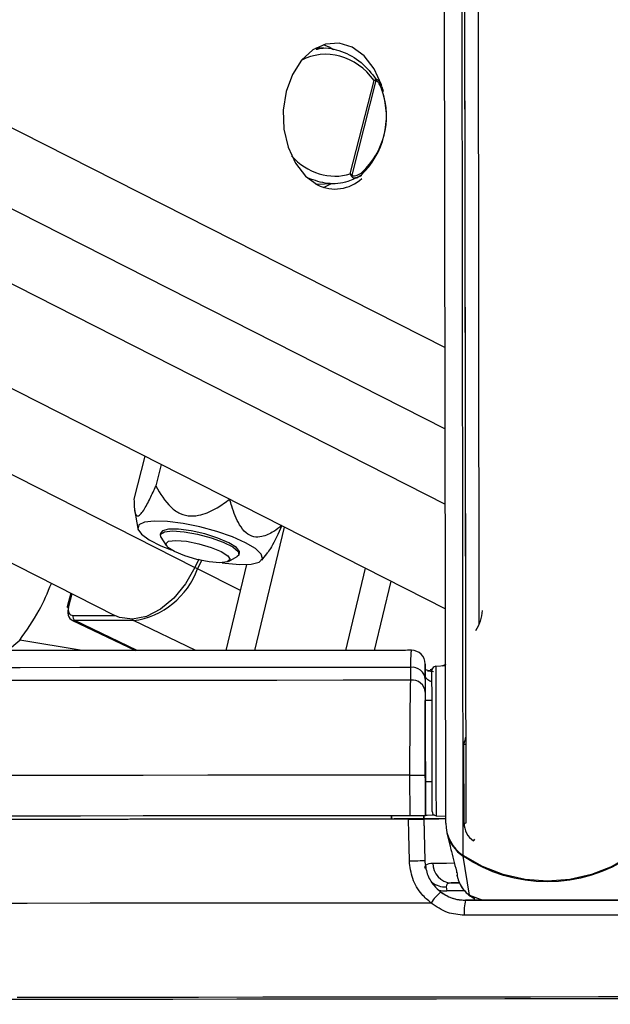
# Model space of a CAD drawing. Header units: millimetres. Extents: x 38476 to 443956, y 24059 to 406945.
# Tile 17 of 75: x 165722 to 167903, y 143756 to 147392. Entities that reach past the tile are written whole.
import ezdxf

# ---------------------------------------------------------------- set-up
doc = ezdxf.new("R2010")
doc.units = ezdxf.units.MM
doc.layers.add('COMPONENT_GEOMETRY', color=7, linetype='Continuous')
doc.styles.add('SLDTEXTSTYLE1', font='TXT', dxfattribs={"width": 0.75})
doc.dimstyles.new('SLDDIMSTYLE0', dxfattribs={"dimtxt": 2500, "dimasz": 165.1, "dimexe": 0, "dimexo": 0.0625, "dimgap": 625, "dimtad": 0, "dimtih": 1, "dimtoh": 1, "dimdec": 0, "dimlfac": 0.02, "dimrnd": 1e-09, "dimzin": 12, "dimdsep": 46, "dimtxsty": 'SLDTEXTSTYLE1', "dimsah": 1, "dimcen": 0.09, "dimadec": 0, "dimazin": 3, "dimtfac": 1, "dimtdec": 0, "dimtofl": 0, "dimtmove": 0, "dimatfit": 3, "dimfxl": 1, "dimfrac": 2, "dimtolj": 1, "dimtzin": 12, "dimarcsym": 0})

# ---------------------------------------------------------------- blocks, each defined once
blk = doc.blocks.new('_D_6')
at = {"layer": 'COMPONENT_GEOMETRY', "color": 7, "ltscale": 50}
for p, q in [((239589.9, 151445.9), (252465.4, 151445.9)), ((252306.7, 151445.9), (252306.7, 93258.4)), ((252306.7, 31102.1), (252306.7, 89289.6)), ((114136.9, 31102.1), (252465.4, 31102.1))]:
    blk.add_line(p, q, dxfattribs=at)
for points in [[(252306.7, 151445.9), (252281.3, 151280.8), (252332.1, 151280.8)], [(252306.7, 31102.1), (252332.1, 31267.2), (252281.3, 31267.2)]]:
    blk.add_solid(points, dxfattribs=at)
at = {"layer": 'COMPONENT_GEOMETRY', "color": 7, "ltscale": 50, "insert": (248612.2, 92512.3), "char_height": 2500, "attachment_point": 1, "style": 'SLDTEXTSTYLE1'}
blk.add_mtext('2407', dxfattribs=at)

msp = doc.modelspace()

# ---------------------------------------------------------------- linework, layer by layer
at = {"color": 7, "linetype": 'Continuous', "lineweight": 25, "ltscale": 50}
for p, q in [((153970.88, 151981.17), (167294, 145216.88)), ((152722.14, 151970.31), (166073.64, 145191.62)), ((167295.07, 144425.52), (167285.24, 151715.19)), ((167370.06, 144425.96), (167360.69, 151383.06)), ((167369.3, 144997.76), (167360.69, 151383.05)), ((167419.07, 145161.29), (167410.78, 151310.92)), ((166865.34, 147290.4), (166843.25, 147299.53)), ((166881.19, 147281.2), (166865.34, 147290.4)), ((166845.35, 147286.53), (166815.31, 147287.27)), ((166942.84, 146822.88), (167030.41, 147167.81)), ((167037.06, 147167.1), (166948.5, 146818.25)), ((167052.65, 147158.15), (167051.24, 147161.08)), ((166979.1, 146814.92), (166984.23, 146817.91)), ((166815.31, 146785.29), (166880.73, 146786.91)), ((166843.25, 146773.03), (166873.72, 146786.73)), ((166184.37, 145780.24), (166144.08, 145621.5)), ((166244.91, 145749.51), (166224.8, 145670.27)), ((166146.07, 145582.93), (166158.1, 145513.02)), ((166590.18, 145062.86), (166699.57, 145518.67)), ((166243.1, 145497.64), (166241.35, 145490.79)), ((166243.66, 145481.11), (166263.48, 145449.98)), ((166383.59, 145399.71), (166368.91, 145369.72)), ((166493.22, 145391.66), (166525.49, 145409.56)), ((166532.13, 145416.97), (166533.88, 145423.82)), ((166615.91, 145396.8), (166638.18, 145425.05)), ((166393.62, 145394.68), (166378.9, 145364.63)), ((166484.08, 145062.77), (166560.4, 145380.78)), ((166926.1, 145063.18), (166998.94, 145366.68)), ((167032.2, 145063.29), (167093.5, 145318.67)), ((165910.9, 145274.24), (165898.12, 145223.93)), ((165915.39, 145175.35), (166150.42, 145062.54)), ((166142.65, 145173.09), (165925.64, 145173.09)), ((167165.91, 144953.01), (167165.76, 145000.55)), ((167219.33, 144968.59), (167219.29, 145008.15)), ((167294.28, 145006.27), (167258.5, 145004.34)), ((167295.09, 145010.56), (167280.2, 145005.51)), ((167219.33, 144968.59), (167219.46, 144878.55)), ((167239.26, 144986.13), (167220.58, 144991.71)), ((167227.32, 144987.17), (167250.04, 144984.85)), ((167245.03, 144993.6), (167237.13, 144990.92)), ((167219.35, 144956.91), (167219.41, 144909.37)), ((167244.46, 144878.58), (167219.46, 144878.55)), ((167219.46, 144878.55), (167219.46, 144878.54)), ((167220.03, 144453.33), (167219.66, 144730.95)), ((167362.57, 144425.61), (167362.17, 144717.05)), ((167163.27, 144452.77), (167163.07, 144602.77)), ((167219.83, 144602.92), (167220.03, 144452.92)), ((167219.86, 144578.55), (167244.86, 144578.58)), ((167219.86, 144578.55), (167220.03, 144453.75)), ((167219.86, 144578.55), (167220.02, 144454.02)), ((167095.03, 144452.87), (167095.04, 144440.33)), ((167095.05, 144440.33), (167095.03, 144452.7)), ((167214.58, 144452.88), (167214.81, 144440.85)), ((167214.8, 144441.23), (167214.59, 144452.88)), ((167220.02, 144454.02), (167220.03, 144453.75)), ((167220.03, 144453.33), (167220.03, 144452.92)), ((167259.24, 144452.85), (167295.03, 144451.03)), ((167214.81, 144440.85), (167105.28, 144440.7)), ((167105.28, 144440.34), (167105.28, 144440.7)), ((167105.28, 144440.7), (167105.28, 144440.34)), ((167214.8, 144441.23), (167214.81, 144441.51)), ((167214.81, 144441.51), (167217.7, 144287.74)), ((167214.81, 144440.85), (167214.81, 144440.41)), ((167214.81, 144440.41), (167217.68, 144287.8)), ((167299.67, 144389.64), (167310.4, 144344.09)), ((167217.68, 144287.8), (167217.67, 144287.85)), ((167383.17, 144158.77), (167359.99, 144302.84)), ((167334.33, 144246.41), (167334.84, 144244.39)), ((167336.28, 144234.22), (167338.37, 144225.34)), ((167315.59, 144204.28), (167347.1, 144204.31)), ((167296.94, 144190.2), (167298.71, 144175.38)), ((167367.85, 144140.65), (167367.85, 144140.6))]:
    msp.add_line(p, q, dxfattribs=at)
at = {"color": 8, "linetype": 'Continuous', "lineweight": 25, "ltscale": 50}
for p, q in [((154719.35, 151987.67), (167293.47, 145603.66)), ((155256.06, 151992.34), (167293.1, 145881.01)), ((155836.92, 151997.4), (167292.7, 146181.18)), ((153357.33, 151975.83), (166368.91, 145369.72)), ((167359.51, 144305.8), (167349.93, 151413.19)), ((166537.16, 145283.97), (166378.9, 145364.63)), ((165914.62, 145272.35), (165902.69, 145225.31)), ((165919.07, 145192.36), (166072.17, 145192.36)), ((166155.95, 145062.54), (165925.64, 145173.09)), ((166372.64, 145062.69), (166142.65, 145173.09)), ((165676.8, 145062.31), (165722.32, 145101.16)), ((165953.53, 145062.43), (165722.32, 145101.16)), ((167244.76, 144992.01), (167233.33, 144987.9)), ((167364.39, 144175.45), (167298.71, 144175.38)), ((167383.17, 144158.77), (167431.46, 144140.73)), ((167403.32, 144148.46), (167383.17, 144158.77))]:
    msp.add_line(p, q, dxfattribs=at)
at = {"color": 7, "linetype": 'Continuous', "lineweight": 25, "ltscale": 50, "flags": 128}
for points in [[(167059.05, 147149.33), (167058.36, 147151.46), (167031.39, 147210.74), (166994.5, 147258.13), (166950.19, 147290.4), (166901.48, 147305.35), (166851.7, 147301.97), (166804.24, 147280.48), (166762.32, 147242.35), (166728.81, 147190.17), (166705.99, 147127.51), (166695.42, 147058.63), (166697.81, 146988.23), (166713, 146921.1), (166739.97, 146861.82), (166776.86, 146814.43), (166821.17, 146782.16), (166821.17, 146782.16)], [(166556.43, 145460.73), (166507.55, 145482.38), (166449.85, 145502.43), (166387.6, 145519.38), (166325.41, 145531.98), (166267.9, 145539.3), (166219.33, 145540.79), (166183.31, 145536.34), (166162.5, 145526.29), (166158.46, 145511.38), (166171.48, 145492.7), (166200.59, 145471.66), (166243.63, 145449.8), (166281.83, 145434.35)], [(166494.55, 145460.73), (166454.01, 145478.07), (166405.57, 145493.31), (166355.06, 145504.62), (166308.59, 145510.64), (166271.76, 145510.64), (166248.99, 145504.62), (166243.1, 145497.64)], [(166243.66, 145481.11), (166242.09, 145492.71), (166256.66, 145501.51), (166286.92, 145504.57)], [(166286.92, 145504.57), (166329.22, 145501.51), (166378.45, 145492.71), (166428.69, 145479.23), (166473.87, 145462.69), (166508.54, 145445.08), (166528.52, 145428.54), (166531.4, 145415.06), (166525.49, 145409.56)], [(166298.75, 145469.1), (166338.03, 145465.96), (166383.72, 145457), (166428.86, 145443.6), (166466.59, 145427.79), (166491.14, 145411.98), (166498.8, 145398.57), (166488.39, 145389.62), (166461.49, 145386.47), (166422.22, 145389.62), (166376.53, 145398.57), (166331.38, 145411.98), (166293.66, 145427.79), (166269.1, 145443.6), (166261.44, 145457), (166271.86, 145465.96), (166298.75, 145469.1)], [(166469.64, 145386.68), (166481.18, 145385.12), (166534.72, 145380.67), (166577.41, 145382.16), (166606.09, 145389.48), (166618.63, 145402.08), (166614.1, 145419.03), (166592.84, 145439.08), (166556.43, 145460.73)], [(166533.88, 145423.82), (166533.9, 145428.15), (166522.3, 145443.4), (166494.55, 145460.73)], [(166368.91, 145369.72), (166334.59, 145308.74), (166291.43, 145256.07), (166242.22, 145215.13), (166190.14, 145188.58), (166138.59, 145178.12), (166090.89, 145184.46), (166073.64, 145191.62)], [(165902.06, 145220.24), (165900.32, 145221.23), (165899.05, 145222.18), (165898.3, 145223.06), (165898.1, 145223.82), (165898.12, 145223.93)], [(167429.01, 145210.93), (167429.01, 145210.93), (167427.46, 145190.89), (167422.78, 145171.31), (167415.08, 145152.65), (167404.56, 145135.35)], [(167165.76, 145000.55), (166910.13, 145000.27), (166658.79, 145000.02), (166413.15, 144999.81), (166174.62, 144999.63), (165944.54, 144999.48), (165724.21, 144999.37), (165514.88, 144999.29), (165317.73, 144999.26), (165133.87, 144999.26), (164964.35, 144999.29), (164810.11, 144999.37), (164672.05, 144999.48), (164550.93, 144999.63), (164447.44, 144999.81), (164362.17, 145000.02), (164295.59, 145000.27), (164248.08, 145000.55)], [(167244.58, 144788.45), (167244.49, 144852.1), (167244.41, 144907.32), (167244.36, 144950.37), (167244.32, 144978.31), (167244.31, 144989.23), (167244.31, 144989.35)], [(167165.91, 144953.01), (166916.86, 144952.74), (166671.64, 144952.49), (166431.51, 144952.28), (166197.69, 144952.09), (165971.37, 144951.94), (165753.72, 144951.82), (165545.84, 144951.74), (165348.78, 144951.69), (165163.56, 144951.67), (164991.11, 144951.69), (164832.34, 144951.74), (164688.02, 144951.82), (164558.91, 144951.94), (164445.66, 144952.09), (164348.85, 144952.28), (164268.98, 144952.49), (164206.44, 144952.74), (164161.56, 144953.01)], [(167244.45, 144878.58), (167244.45, 144885.5), (167244.44, 144893.58)], [(167219.66, 144730.95), (167219.62, 144759.85), (167219.58, 144787.57), (167219.55, 144813.06), (167219.52, 144835.39), (167219.49, 144853.69), (167219.47, 144867.29), (167219.46, 144875.68), (167219.46, 144878.54)], [(167245.01, 144467.82), (167245, 144474.78), (167244.97, 144498.92), (167244.92, 144538.71), (167244.85, 144591.45), (167244.76, 144653.53), (167244.67, 144720.72), (167244.58, 144788.45)], [(167163.07, 144602.77), (166910.29, 144602.49), (166661.06, 144602.24), (166416.55, 144602.01), (166177.89, 144601.82), (165946.23, 144601.66), (165722.62, 144601.52), (165508.12, 144601.42), (165303.73, 144601.36), (165110.4, 144601.33), (164929.05, 144601.33), (164760.52, 144601.36), (164605.6, 144601.42), (164465.01, 144601.52), (164339.41, 144601.66), (164229.38, 144601.82), (164135.46, 144602.01), (164058.06, 144602.24), (163997.56, 144602.49), (163954.23, 144602.77)], [(167163.07, 144602.77), (167173.71, 144602.79), (167184.17, 144602.8), (167193.99, 144602.82), (167202.71, 144602.84), (167209.93, 144602.86), (167215.35, 144602.88), (167218.69, 144602.9), (167219.83, 144602.92)], [(167244.88, 144563.58), (167244.88, 144566.3), (167244.86, 144578.58)], [(167163.27, 144452.77), (166910.49, 144452.49), (166661.26, 144452.24), (166416.74, 144452.01), (166178.1, 144451.82), (165946.42, 144451.66), (165722.82, 144451.53), (165508.32, 144451.43), (165303.93, 144451.36), (165110.6, 144451.33), (164929.25, 144451.33), (164760.73, 144451.36), (164605.8, 144451.43), (164465.21, 144451.53), (164339.61, 144451.66), (164229.58, 144451.82), (164135.65, 144452.01), (164058.26, 144452.24), (163997.76, 144452.49), (163954.43, 144452.77)], [(167220.03, 144452.92), (167218.9, 144452.9), (167215.55, 144452.88), (167210.13, 144452.86), (167202.91, 144452.84), (167194.19, 144452.82), (167184.38, 144452.8), (167173.92, 144452.79), (167163.27, 144452.77)], [(167253.65, 144454.25), (167244.39, 144454.21), (167226.18, 144454.11), (167220.02, 144454.02)], [(167157.96, 144440.27), (166891.88, 144439.97), (166629.84, 144439.71), (166373.19, 144439.48), (166123.27, 144439.28), (165881.38, 144439.12), (165648.76, 144438.99), (165426.64, 144438.89), (165216.15, 144438.84), (165018.39, 144438.82), (164834.4, 144438.84), (164665.11, 144438.89), (164511.42, 144438.99), (164374.12, 144439.12), (164253.91, 144439.28), (164151.43, 144439.48), (164067.21, 144439.71), (164001.67, 144439.97), (163955.18, 144440.27)], [(167105.28, 144440.34), (166853.99, 144440.06), (166606.7, 144439.82), (166364.62, 144439.61), (166128.95, 144439.42), (165900.83, 144439.27), (165681.38, 144439.15), (165471.67, 144439.07), (165272.75, 144439.02), (165085.57, 144439), (164911.07, 144439.02), (164750.09, 144439.07), (164603.42, 144439.15), (164471.79, 144439.27), (164355.83, 144439.42), (164256.12, 144439.61), (164173.14, 144439.82), (164107.31, 144440.06), (164058.94, 144440.34)], [(167160.89, 144285.91), (167159, 144385.88), (167157.96, 144440.27)], [(167214.79, 144441.89), (167234.57, 144441.94), (167295.85, 144442.09)], [(167214.81, 144441.51), (167221.07, 144441.6), (167239.61, 144441.71), (167269.64, 144441.82), (167295.85, 144441.9)], [(167160.89, 144285.91), (167171.54, 144286.11), (167182.01, 144286.34), (167191.83, 144286.59), (167200.55, 144286.86), (167207.79, 144287.12), (167213.2, 144287.37), (167216.55, 144287.6), (167217.68, 144287.8)], [(167980.94, 144306.63), (167909.81, 144265.74), (167833.15, 144235.8), (167752.71, 144217.52), (167670.35, 144211.3), (167587.98, 144217.3), (167507.5, 144235.37), (167430.75, 144265.1), (167359.51, 144305.8)], [(167670.36, 144208.48), (167629.12, 144209.95), (167588.11, 144214.47), (167547.57, 144222), (167507.75, 144232.51), (167468.85, 144245.94), (167431.11, 144262.2), (167394.76, 144281.2), (167359.99, 144302.84)], [(167980.47, 144303.67), (167945.76, 144281.94), (167909.45, 144262.84), (167871.77, 144246.48), (167832.91, 144232.95), (167793.1, 144222.33), (167752.59, 144214.69), (167711.59, 144210.06), (167670.36, 144208.48)], [(167344.34, 144204.38), (167332.24, 144204.34), (167315.59, 144204.28)], [(167240.98, 144130.37), (166979.74, 144130.07), (166721.94, 144129.81), (166468.86, 144129.57), (166221.77, 144129.36), (165981.89, 144129.19), (165750.41, 144129.05), (165528.49, 144128.94), (165317.24, 144128.87), (165117.7, 144128.84), (164930.87, 144128.84), (164757.68, 144128.87), (164599, 144128.94), (164455.61, 144129.05), (164328.21, 144129.19), (164217.46, 144129.36), (164123.9, 144129.57), (164048, 144129.81), (163990.13, 144130.07), (163950.58, 144130.37)], [(167973.04, 144141.47), (167897.51, 144141.36), (167821.87, 144141.25), (167746.18, 144141.15), (167670.45, 144141.04), (167594.72, 144140.94), (167519.02, 144140.84), (167443.39, 144140.75), (167367.85, 144140.65)], [(167367.85, 144140.6), (167443.39, 144140.69), (167519.03, 144140.79), (167594.72, 144140.89), (167670.45, 144140.99), (167746.17, 144141.09), (167821.88, 144141.2), (167897.51, 144141.3), (167973.04, 144141.41)], [(167977.19, 144085.94), (167900.63, 144085.83), (167823.98, 144085.72), (167747.27, 144085.61), (167670.53, 144085.51), (167593.77, 144085.41), (167517.06, 144085.31), (167440.41, 144085.21), (167363.85, 144085.11)], [(168017.68, 143776.63), (167765.64, 143776.27), (167513.13, 143775.94), (167261.4, 143775.62), (167011.72, 143775.34), (166765.32, 143775.08), (166523.42, 143774.85), (166287.26, 143774.66), (166057.97, 143774.49), (165836.73, 143774.36), (165624.63, 143774.26)], [(168109.07, 143783.92), (167859.09, 143783.55), (167608.18, 143783.21), (167357.59, 143782.89), (167108.52, 143782.59), (166862.19, 143782.33), (166619.8, 143782.09), (166382.53, 143781.88), (166151.54, 143781.7), (165927.95, 143781.55), (165712.85, 143781.44)]]:
    msp.add_lwpolyline(points, dxfattribs=at)
at = {"color": 8, "linetype": 'Continuous', "lineweight": 25, "ltscale": 50, "flags": 128}
for points in [[(167064.6, 147129.87), (167064.63, 147129.75), (167064.47, 147129.03), (167063.87, 147128.21), (167062.85, 147127.33), (167061.44, 147126.41)], [(165898.12, 145223.93), (165898.47, 145224.45), (165899.39, 145224.92), (165900.8, 145225.21), (165902.69, 145225.31)], [(167258.5, 145004.34), (167258.5, 145004.22), (167258.52, 144992.68), (167258.56, 144963.14), (167258.62, 144917.61), (167258.7, 144859.21), (167258.79, 144791.9)], [(167258.79, 144791.9), (167258.88, 144720.29), (167258.98, 144649.23), (167259.07, 144583.59), (167259.14, 144527.83), (167259.2, 144485.75), (167259.24, 144460.22), (167259.24, 144452.85)], [(167362.57, 144425.61), (167366.47, 144425.7), (167370.06, 144425.96)], [(167398.01, 144359.76), (167400.23, 144362.97), (167402.29, 144366.1)], [(167247.97, 144277.92), (167270.1, 144278), (167297.62, 144278.09), (167326.21, 144278.16)], [(167271.01, 144178.08), (167283.53, 144175.74), (167298.71, 144175.38)]]:
    msp.add_lwpolyline(points, dxfattribs=at)
at = {"color": 7, "linetype": 'Continuous', "lineweight": 25, "ltscale": 2500}
for centre, radius, start, end in [((167019.75, 147165.69), 17.36, 4.68592, 16.81974), ((166775.74, 147036.2), 300.58, 313.09138, 18.41973), ((166790.58, 147036.2), 285.48, 313.08962, 18.41963), ((166932.46, 146830.29), 20.05, 313.4924, 323.10581), ((166886.04, 146912.67), 145.74, 243.57076, 312.91643), ((166101.29, 145465.58), 295.4, 278.04902, 340.01626), ((165935.22, 145187.12), 16.99, 162.01442, 235.66445), ((167169.28, 145013.44), 50, 0.0366, 90.29903), ((167171.79, 144953.23), 47.7, 4.4233, 97.25352), ((167259.31, 144989.37), 15, 93.07703, 180.07703), ((167171.87, 144905.7), 47.69, 4.42209, 97.17173), ((167260.01, 144467.84), 15, 180.07703, 267.07703), ((167439.99, 144426.32), 144.92, 180.31526, 236.26811), ((167442.25, 144426.04), 79.68, 180.30441, 236.2759), ((167440.43, 144423.09), 144.68, 193.36622, 236.21954), ((167319.39, 144275.64), 71.46, 178.167, 266.95551), ((167390.62, 144034.61), 177.66, 129.77941, 147.38226), ((167542.72, 144100.11), 179.49, 166.96488, 184.7944)]:
    msp.add_arc(centre, radius, start, end, dxfattribs=at)
at = {"color": 8, "linetype": 'Continuous', "lineweight": 25, "ltscale": 2500}
for centre, radius, start, end in [((166978.11, 146823.62), 8.55, 316.82129, 28.67971), ((166247.82, 145102.18), 293.36, 63.45931, 65.64865), ((166148.02, 145183.39), 11.62, 207.1643, 242.4567), ((167512.63, 144689.56), 152.95, 159.21581, 169.64351), ((167366.66, 144302.32), 6.69, 155.57036, 175.56892), ((167292.76, 144268.39), 78.3, 232.19679, 273.05644)]:
    msp.add_arc(centre, radius, start, end, dxfattribs=at)
for start_param, end_param in [(4.9219263, 6.3388331), (1.9014511, 3.0169497)]:
    msp.add_ellipse((166869.22, 147039.39), major_axis=(-97.44, 207.28), ratio=0.8950072, start_param=start_param, end_param=end_param, dxfattribs=at)
at = {"color": 7, "linetype": 'Continuous', "lineweight": 25, "ltscale": 2500}
for centre, major_axis, ratio, start_param, end_param in [((165927.43, 145225.31), (15.84, 31.21), 0.6654379, 1.8965233, 3.4673197), ((165937.42, 145220.24), (22.34, 44.74), 0.6667204, 1.8921515, 3.4629478)]:
    msp.add_ellipse(centre, major_axis=major_axis, ratio=ratio, start_param=start_param, end_param=end_param, dxfattribs=at)
at = {"color": 7, "linetype": 'Continuous', "lineweight": 25, "ltscale": 50}
for points, knots in [([(166817.05, 147282.86), (166822.47, 147284.23), (166852.77, 147291.9), (166912.04, 147277.36), (166985.47, 147239.95), (167021.07, 147193.86), (167038.49, 147171.31)], [0, 0, 0, 0, 0.0674524, 0.3768436, 0.6950024, 1, 1, 1, 1]), ([(167030.41, 147167.81), (167030.47, 147167.84), (167032.67, 147168.87), (167034.55, 147169.8), (167036.37, 147170.71)], [0, 0, 0, 0, 0.0289091, 1, 1, 1, 1]), ([(167037.06, 147167.1), (167035.02, 147167.35), (167032.92, 147167.59), (167030.48, 147167.8), (167030.41, 147167.81)], [0, 0, 0, 0, 0.9711851, 1, 1, 1, 1]), ([(167036.37, 147170.71), (167037.22, 147171.01), (167039.8, 147171.94), (167043.68, 147170.47), (167049.24, 147165.45), (167053.39, 147159.66), (167054.88, 147153.79), (167055.03, 147153.2)], [0, 0, 0, 0, 0.10009941, 0.30455399, 0.48521596, 0.94837326, 1, 1, 1, 1]), ([(167061.44, 147126.41), (167058.89, 147133.99), (167054.72, 147146.39), (167047.55, 147158.64), (167042.53, 147164.4), (167039.58, 147166.96), (167037.62, 147167.07), (167037.06, 147167.1)], [0, 0, 0, 0, 0.4557312, 0.7450946, 0.8506702, 0.9570373, 1, 1, 1, 1]), ([(167064.43, 147129.82), (167063.42, 147133.48), (167061.12, 147141.84), (167057.22, 147149.12), (167055.03, 147153.2)], [0, 0, 0, 0, 0.4391447, 1, 1, 1, 1]), ([(166981.09, 146816.7), (166965.5, 146808.71), (166927.57, 146789.26), (166859.35, 146781.88), (166811.28, 146798.67), (166787.61, 146806.95)], [0, 0, 0, 0, 0.2613159, 0.636226, 1, 1, 1, 1]), ([(166946.26, 146815.74), (166945.26, 146818.05), (166944.23, 146820.44), (166942.88, 146822.81), (166942.84, 146822.88)], [0, 0, 0, 0, 0.9714691, 1, 1, 1, 1]), ([(166942.84, 146822.88), (166942.9, 146822.83), (166945.01, 146821.31), (166946.78, 146819.75), (166948.5, 146818.25)], [0, 0, 0, 0, 0.0279758, 1, 1, 1, 1]), ([(166948.5, 146818.25), (166948.97, 146817.74), (166950.29, 146816.34), (166955.21, 146815), (166966.64, 146816.24), (166977.55, 146821.79), (166984.73, 146827.08), (166985.61, 146827.72)], [0, 0, 0, 0, 0.0453417, 0.1255736, 0.375669, 0.9241024, 1, 1, 1, 1]), ([(166979.1, 146814.92), (166979, 146814.83), (166976.39, 146812.52), (166973.55, 146811.15), (166970.83, 146809.85)], [0, 0, 0, 0, 0.0402199, 1, 1, 1, 1]), ([(166144.08, 145621.5), (166144.6, 145601.22), (166145.33, 145572.64), (166155.34, 145557.32), (166166.51, 145562.07), (166183.28, 145584.5), (166203.09, 145622.04), (166217.93, 145655.01), (166224.8, 145670.27)], [0, 0, 0, 0, 0.2986595, 0.4209704, 0.5444984, 0.650576, 0.8382696, 1, 1, 1, 1]), ([(166224.8, 145670.27), (166241.26, 145641.9), (166264.46, 145601.9), (166313.51, 145566.77), (166352.68, 145557.29), (166400.62, 145563.91), (166449.31, 145586.78), (166482.34, 145610.52), (166497.64, 145621.5)], [0, 0, 0, 0, 0.2986537, 0.4209783, 0.5445035, 0.6505776, 0.8382751, 1, 1, 1, 1]), ([(166689.75, 145523.96), (166680.03, 145516.58), (166656.62, 145498.8), (166621.68, 145481.92), (166585.8, 145480.35), (166556.41, 145495.66), (166527.01, 145534.26), (166509.46, 145579.67), (166500.06, 145612.93), (166497.64, 145621.5)], [0, 0, 0, 0, 0.13390296, 0.32270694, 0.44222712, 0.56276835, 0.69227943, 0.92066676, 1, 1, 1, 1]), ([(166689.75, 145523.96), (166676.75, 145494.84), (166659, 145455.05), (166642.42, 145431.51), (166637.98, 145425.2)], [0, 0, 0, 0, 0.7319366, 1, 1, 1, 1]), ([(167169.22, 145063.44), (167148.93, 145063.42), (167054.42, 145063.31), (166887.49, 145063.14), (166670.75, 145062.93), (166458.99, 145062.75), (166253.15, 145062.6), (166054.3, 145062.47), (165863.37, 145062.38), (165681.33, 145062.31), (165509.07, 145062.27), (165347.42, 145062.27), (165197.24, 145062.29), (165059.18, 145062.35), (164934.04, 145062.43), (164822.33, 145062.54), (164724.78, 145062.68), (164641.64, 145062.85), (164574.18, 145063.04), (164525.39, 145063.24), (164506.22, 145063.37), (164498.32, 145063.43)], [0, 0, 0, 0, 0.0152236, 0.0709314, 0.1266484, 0.1823638, 0.2380788, 0.2937913, 0.3495025, 0.4052115, 0.4609171, 0.5166184, 0.5723137, 0.628, 0.6836746, 0.7393288, 0.7949538, 0.8505247, 0.9059951, 0.9612495, 1, 1, 1, 1]), ([(167219.29, 145008.15), (167219.28, 145011.65), (167219.27, 145018.86), (167219.32, 144977.95), (167219.35, 144956.91)], [0, 0, 0, 0, 0.4856724, 1, 1, 1, 1]), ([(167163.07, 144602.77), (167163.08, 144647.46), (167163.09, 144736.8), (167163.98, 144855.63), (167165.07, 144922.48), (167165.8, 144948.88), (167165.91, 144953.01)], [0, 0, 0, 0, 0.3136643, 0.6271446, 0.941619, 1, 1, 1, 1]), ([(167219.41, 144909.37), (167219.42, 144905.76), (167219.46, 144882.67), (167219.53, 144824.21), (167219.67, 144720.21), (167219.78, 144642.02), (167219.83, 144602.92)], [0, 0, 0, 0, 0.0584371, 0.37309002, 0.68652191, 1, 1, 1, 1]), ([(167362.17, 144717.05), (167362.33, 144717.04), (167363.83, 144716.92), (167366.47, 144716.74), (167368.68, 144716.79), (167369.68, 144716.81)], [0, 0, 0, 0, 0.060751, 0.5780573, 1, 1, 1, 1]), ([(167157.96, 144440.27), (167163.6, 144440.28), (167174.89, 144440.29), (167190.93, 144440.32), (167203.84, 144440.35), (167212.97, 144440.38), (167214.18, 144440.4), (167214.81, 144440.41)], [0, 0, 0, 0, 0.1975402, 0.3950522, 0.5927088, 0.7902785, 1, 1, 1, 1]), ([(167310.74, 144344.13), (167310.94, 144342.8), (167312.93, 144329.7), (167314.84, 144324.91), (167316.55, 144320.6)], [0, 0, 0, 0, 0.10170211, 1, 1, 1, 1]), ([(167316.55, 144320.6), (167319.86, 144307.04), (167326.56, 144279.53), (167333.5, 144251.78), (167337.02, 144237.71)], [0, 0, 0, 0, 0.493274, 1, 1, 1, 1]), ([(167240.98, 144130.37), (167229.15, 144140.62), (167200.49, 144165.45), (167168.92, 144219.14), (167163.56, 144263.68), (167160.89, 144285.91)], [0, 0, 0, 0, 0.2603463, 0.6306857, 1, 1, 1, 1]), ([(167217.67, 144287.85), (167219.63, 144271.13), (167223.53, 144237.68), (167249.92, 144193.43), (167288.24, 144160.17), (167330, 144142.99), (167357.32, 144141.3), (167367.85, 144140.65)], [0, 0, 0, 0, 0.215296, 0.4305642, 0.6464982, 0.8637974, 1, 1, 1, 1]), ([(167217.68, 144287.8), (167219.65, 144271.13), (167223.61, 144237.77), (167246.93, 144197.49), (167268.18, 144178.83), (167276.95, 144171.14)], [0, 0, 0, 0, 0.3700181, 0.7403006, 1, 1, 1, 1]), ([(167218.24, 144258.52), (167218.99, 144263.37), (167220.78, 144275.02), (167237.95, 144276.85), (167247.97, 144277.92)], [0, 0, 0, 0, 0.41643175, 1, 1, 1, 1]), ([(167335.69, 144242.15), (167335.69, 144242.15), (167335.39, 144242.78), (167335.58, 144242.68), (167335.77, 144242.59)], [0, 0, 0, 0, 0.0015911, 1, 1, 1, 1]), ([(167335.77, 144242.59), (167335.77, 144242.6), (167335.78, 144242.62), (167335.78, 144242.63), (167335.79, 144242.64)], [0, 0, 0, 0, 0.47740203, 1, 1, 1, 1]), ([(167315.59, 144204.28), (167309.9, 144203.73), (167302.94, 144203.06), (167297.18, 144198.05), (167297.05, 144193.69), (167296.94, 144190.2)], [0, 0, 0, 0, 0.4777898, 0.5837281, 1, 1, 1, 1]), ([(167276.95, 144171.14), (167291.43, 144162.02), (167319.32, 144144.46), (167352.1, 144141.85), (167367.85, 144140.6)], [0, 0, 0, 0, 0.5193977, 1, 1, 1, 1]), ([(167350.7, 144196.28), (167351.66, 144193.81), (167355.38, 144184.22), (167366.67, 144172.24), (167382.59, 144157.39), (167394.97, 144150.5), (167402.4, 144146.37)], [0, 0, 0, 0, 0.1064991, 0.4134396, 0.6478889, 1, 1, 1, 1]), ([(167363.85, 144085.11), (167342.48, 144087.03), (167297.58, 144091.07), (167260.44, 144116.86), (167240.98, 144130.37)], [0, 0, 0, 0, 0.4758732, 1, 1, 1, 1])]:
    msp.add_open_spline(points, degree=3, knots=knots, dxfattribs=at)
at = {"color": 8, "linetype": 'Continuous', "lineweight": 25, "ltscale": 50}
for points, knots in [([(166970.83, 146809.85), (166969.71, 146809.1), (166966.38, 146806.89), (166960.97, 146806.16), (166955.41, 146806.72), (166951.18, 146808.86), (166948.1, 146811.82), (166946.79, 146814.62), (166946.26, 146815.74)], [0, 0, 0, 0, 0.13814145, 0.4116078, 0.61668633, 0.7743743, 0.90935201, 1, 1, 1, 1]), ([(165722.32, 145101.16), (165747.59, 145136.51), (165792.7, 145199.62), (165825.14, 145276.65), (165839.41, 145310.54)], [0, 0, 0, 0, 0.5600743, 1, 1, 1, 1]), ([(167165.76, 145000.55), (167166.46, 145024.2), (167167.5, 145059.52), (167168.8, 145061.48), (167169.23, 145062.13)], [0, 0, 0, 0, 0.6694394, 1, 1, 1, 1]), ([(167244.37, 144947.05), (167241.67, 144948.06), (167223.23, 144954.96), (167221.13, 144962.31), (167219.33, 144968.59)], [0, 0, 0, 0, 0.1459485, 1, 1, 1, 1]), ([(167337.02, 144237.71), (167337.44, 144232.88), (167337.95, 144226.98), (167336.82, 144233.17), (167336.62, 144234.29)], [0, 0, 0, 0, 0.8191898, 1, 1, 1, 1]), ([(167338.63, 144225.39), (167338.84, 144224.18), (167340.37, 144214.87), (167348.08, 144197.57), (167362.38, 144175.45), (167376.39, 144164.21), (167383.17, 144158.77)], [0, 0, 0, 0, 0.0450989, 0.3455123, 0.6836752, 1, 1, 1, 1])]:
    msp.add_open_spline(points, degree=3, knots=knots, dxfattribs=at)

# ---------------------------------------------------------------- dimensions: what is measured, and where the dimension line sits
at = {"layer": 'COMPONENT_GEOMETRY', "color": 7, "ltscale": 50}
dim = msp.add_linear_dim(base=(252306.67, 31102.15), p1=(239526.37, 151445.89), p2=(114073.43, 31102.15), angle=90, dimstyle='SLDDIMSTYLE0', dxfattribs=at)
dim.commit()
dim.dimension.update_dxf_attribs({"geometry": '_D_6', "text_midpoint": (252306.67, 91274.02), "dimtype": 160})

doc.saveas('drawing.dxf')
